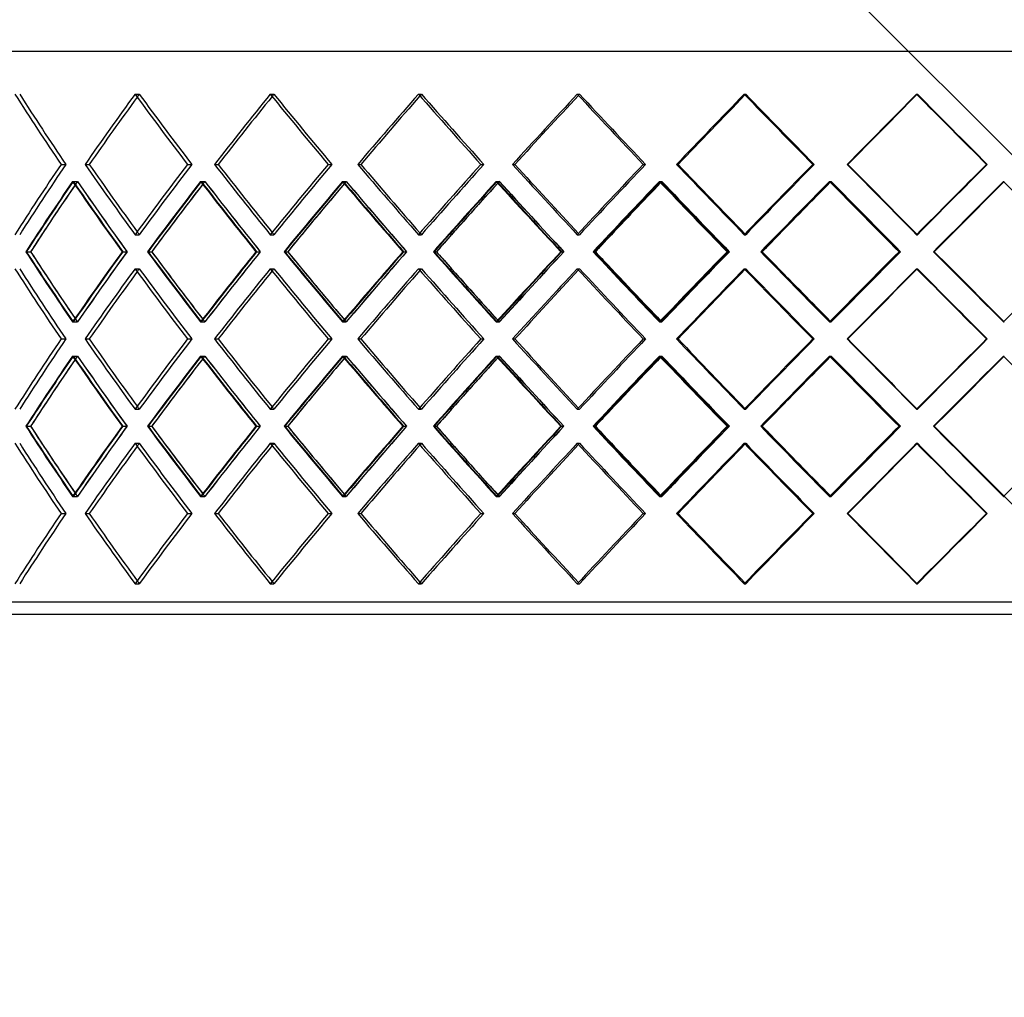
# Model space of a CAD drawing. Header units: millimetres. Extents: x -790 to 790, y -596 to 667.
# Tile 3 of 7: x -431 to -35, y -203 to 191. Entities that reach past the tile are written whole.
import ezdxf

# ---------------------------------------------------------------- set-up
doc = ezdxf.new("R2010")
doc.units = ezdxf.units.MM
doc.layers.add('HIDDEN', color=7, linetype='Continuous')
doc.layers.add('THICK', color=7, linetype='Continuous')

msp = doc.modelspace()

# ---------------------------------------------------------------- linework, layer by layer
at = {"layer": 'HIDDEN'}
for p, q in [((-560, 178), (560, 178)), ((-385.06, 160.64), (-383.35, 160.64)), ((-385.06, 160.64), (-383.35, 160.64)), ((-330.63, 160.64), (-329.16, 160.64)), ((-330.63, 160.64), (-329.16, 160.64)), ((-270.99, 160.64), (-269.78, 160.64)), ((-270.99, 160.64), (-269.78, 160.64)), ((-207.07, 160.64), (-206.15, 160.64)), ((-207.07, 160.64), (-206.15, 160.64)), ((-139.89, 160.64), (-139.27, 160.64)), ((-139.89, 160.64), (-139.27, 160.64)), ((-70.5, 160.64), (-70.19, 160.64)), ((-70.5, 160.64), (-70.19, 160.64)), ((-414.84, 132.37), (-412.91, 132.37)), ((-414.84, 132.37), (-412.91, 132.37)), ((-405.18, 132.37), (-403.47, 132.37)), ((-363.96, 132.37), (-362.24, 132.37)), ((-363.96, 132.37), (-362.24, 132.37)), ((-353.09, 132.37), (-351.62, 132.37)), ((-307.33, 132.37), (-305.86, 132.37)), ((-307.33, 132.37), (-305.86, 132.37)), ((-295.42, 132.37), (-294.22, 132.37)), ((-245.86, 132.37), (-244.66, 132.37)), ((-245.86, 132.37), (-244.66, 132.37)), ((-233.1, 132.37), (-232.18, 132.37)), ((-180.52, 132.37), (-179.59, 132.37)), ((-180.52, 132.37), (-179.59, 132.37)), ((-167.1, 132.37), (-166.48, 132.37)), ((-112.32, 132.37), (-111.7, 132.37)), ((-112.32, 132.37), (-111.7, 132.37)), ((-98.47, 132.37), (-98.15, 132.37)), ((-42.36, 132.37), (-42.04, 132.37)), ((-42.36, 132.37), (-42.04, 132.37)), ((-410.17, 125.51), (-408.24, 125.51)), ((-409.92, 125.51), (-408.2, 125.51)), ((-358.69, 125.51), (-356.98, 125.51)), ((-358.41, 125.51), (-356.93, 125.51)), ((-301.56, 125.51), (-300.09, 125.51)), ((-301.24, 125.51), (-300.04, 125.51)), ((-239.67, 125.51), (-238.46, 125.51)), ((-239.33, 125.51), (-238.41, 125.51)), ((-174, 125.51), (-173.08, 125.51)), ((-173.64, 125.51), (-173.02, 125.51)), ((-105.59, 125.51), (-104.96, 125.51)), ((-105.22, 125.51), (-104.9, 125.51)), ((-35.51, 125.51), (-35.19, 125.51)), ((-385.06, 104.09), (-383.35, 104.09)), ((-385.06, 104.09), (-383.35, 104.09)), ((-330.63, 104.09), (-329.16, 104.09)), ((-330.63, 104.09), (-329.16, 104.09)), ((-270.99, 104.09), (-269.78, 104.09)), ((-270.99, 104.09), (-269.78, 104.09)), ((-207.07, 104.09), (-206.15, 104.09)), ((-207.07, 104.09), (-206.15, 104.09)), ((-139.89, 104.09), (-139.27, 104.09)), ((-139.89, 104.09), (-139.27, 104.09)), ((-70.5, 104.09), (-70.19, 104.09)), ((-70.5, 104.09), (-70.19, 104.09)), ((-63.41, 97.23), (-57.97, 102.68)), ((-428.83, 97.23), (-427.11, 97.23)), ((-390.23, 97.23), (-388.29, 97.23)), ((-390.03, 97.23), (-388.31, 97.23)), ((-379.82, 97.23), (-378.34, 97.23)), ((-336.38, 97.23), (-334.66, 97.23)), ((-336.15, 97.23), (-334.68, 97.23)), ((-324.83, 97.23), (-323.61, 97.23)), ((-277.22, 97.23), (-275.74, 97.23)), ((-276.97, 97.23), (-275.77, 97.23)), ((-264.71, 97.23), (-263.78, 97.23)), ((-213.69, 97.23), (-212.48, 97.23)), ((-213.43, 97.23), (-212.51, 97.23)), ((-200.42, 97.23), (-199.79, 97.23)), ((-146.79, 97.23), (-145.87, 97.23)), ((-146.52, 97.23), (-145.9, 97.23)), ((-132.96, 97.23), (-132.65, 97.23)), ((-77.58, 97.23), (-76.95, 97.23)), ((-77.3, 97.23), (-76.98, 97.23)), ((-57.97, 91.79), (-63.41, 97.23)), ((-63.41, 97.23), (-63.41, 97.23)), ((-385.06, 90.38), (-383.35, 90.38)), ((-385.06, 90.38), (-383.35, 90.38)), ((-330.63, 90.38), (-329.16, 90.38)), ((-330.63, 90.38), (-329.16, 90.38)), ((-270.99, 90.38), (-269.78, 90.38)), ((-270.99, 90.38), (-269.78, 90.38)), ((-207.07, 90.38), (-206.15, 90.38)), ((-207.07, 90.38), (-206.15, 90.38)), ((-139.89, 90.38), (-139.27, 90.38)), ((-139.89, 90.38), (-139.27, 90.38)), ((-70.5, 90.38), (-70.19, 90.38)), ((-70.5, 90.38), (-70.19, 90.38)), ((-410.17, 68.96), (-408.24, 68.96)), ((-409.92, 68.96), (-408.2, 68.96)), ((-358.69, 68.96), (-356.98, 68.96)), ((-358.41, 68.96), (-356.93, 68.96)), ((-301.56, 68.96), (-300.09, 68.96)), ((-301.24, 68.96), (-300.04, 68.96)), ((-239.67, 68.96), (-238.46, 68.96)), ((-239.33, 68.96), (-238.41, 68.96)), ((-174, 68.96), (-173.08, 68.96)), ((-173.64, 68.96), (-173.02, 68.96)), ((-105.59, 68.96), (-104.96, 68.96)), ((-105.22, 68.96), (-104.9, 68.96)), ((-35.51, 68.96), (-35.19, 68.96)), ((-414.84, 62.1), (-412.91, 62.1)), ((-414.84, 62.1), (-412.91, 62.1)), ((-405.18, 62.1), (-403.47, 62.1)), ((-363.96, 62.1), (-362.24, 62.1)), ((-363.96, 62.1), (-362.24, 62.1)), ((-353.09, 62.1), (-351.62, 62.1)), ((-307.33, 62.1), (-305.86, 62.1)), ((-307.33, 62.1), (-305.86, 62.1)), ((-295.42, 62.1), (-294.22, 62.1)), ((-245.86, 62.1), (-244.66, 62.1)), ((-245.86, 62.1), (-244.66, 62.1)), ((-233.1, 62.1), (-232.18, 62.1)), ((-180.52, 62.1), (-179.59, 62.1)), ((-180.52, 62.1), (-179.59, 62.1)), ((-167.1, 62.1), (-166.48, 62.1)), ((-112.32, 62.1), (-111.7, 62.1)), ((-112.32, 62.1), (-111.7, 62.1)), ((-98.47, 62.1), (-98.15, 62.1)), ((-42.36, 62.1), (-42.04, 62.1)), ((-42.36, 62.1), (-42.04, 62.1)), ((-410.17, 55.24), (-408.24, 55.24)), ((-409.92, 55.24), (-408.2, 55.24)), ((-358.69, 55.24), (-356.98, 55.24)), ((-358.41, 55.24), (-356.93, 55.24)), ((-301.56, 55.24), (-300.09, 55.24)), ((-301.24, 55.24), (-300.04, 55.24)), ((-239.67, 55.24), (-238.46, 55.24)), ((-239.33, 55.24), (-238.41, 55.24)), ((-174, 55.24), (-173.08, 55.24)), ((-173.64, 55.24), (-173.02, 55.24)), ((-105.59, 55.24), (-104.96, 55.24)), ((-105.22, 55.24), (-104.9, 55.24)), ((-35.51, 55.24), (-35.19, 55.24)), ((-385.06, 33.82), (-383.35, 33.82)), ((-385.06, 33.82), (-383.35, 33.82)), ((-330.63, 33.82), (-329.16, 33.82)), ((-330.63, 33.82), (-329.16, 33.82)), ((-270.99, 33.82), (-269.78, 33.82)), ((-270.99, 33.82), (-269.78, 33.82)), ((-207.07, 33.82), (-206.15, 33.82)), ((-207.07, 33.82), (-206.15, 33.82)), ((-139.89, 33.82), (-139.27, 33.82)), ((-139.89, 33.82), (-139.27, 33.82)), ((-70.5, 33.82), (-70.19, 33.82)), ((-70.5, 33.82), (-70.19, 33.82)), ((-63.41, 26.97), (-57.97, 32.41)), ((-428.83, 26.97), (-427.11, 26.97)), ((-390.23, 26.97), (-388.29, 26.97)), ((-390.03, 26.97), (-388.31, 26.97)), ((-379.82, 26.97), (-378.34, 26.97)), ((-336.38, 26.97), (-334.66, 26.97)), ((-336.15, 26.97), (-334.68, 26.97)), ((-324.83, 26.97), (-323.61, 26.97)), ((-277.22, 26.97), (-275.74, 26.97)), ((-276.97, 26.97), (-275.77, 26.97)), ((-264.71, 26.97), (-263.78, 26.97)), ((-213.69, 26.97), (-212.48, 26.97)), ((-213.43, 26.97), (-212.51, 26.97)), ((-200.42, 26.97), (-199.79, 26.97)), ((-146.79, 26.97), (-145.87, 26.97)), ((-146.52, 26.97), (-145.9, 26.97)), ((-132.96, 26.97), (-132.65, 26.97)), ((-77.58, 26.97), (-76.95, 26.97)), ((-77.3, 26.97), (-76.98, 26.97)), ((-57.97, 21.52), (-63.41, 26.97)), ((-63.41, 26.97), (-63.41, 26.97)), ((-385.06, 20.11), (-383.35, 20.11)), ((-385.06, 20.11), (-383.35, 20.11)), ((-330.63, 20.11), (-329.16, 20.11)), ((-330.63, 20.11), (-329.16, 20.11)), ((-270.99, 20.11), (-269.78, 20.11)), ((-270.99, 20.11), (-269.78, 20.11)), ((-207.07, 20.11), (-206.15, 20.11)), ((-207.07, 20.11), (-206.15, 20.11)), ((-139.89, 20.11), (-139.27, 20.11)), ((-139.89, 20.11), (-139.27, 20.11)), ((-70.5, 20.11), (-70.19, 20.11)), ((-70.5, 20.11), (-70.19, 20.11)), ((-410.17, -1.31), (-408.24, -1.31)), ((-409.92, -1.31), (-408.2, -1.31)), ((-358.69, -1.31), (-356.98, -1.31)), ((-358.41, -1.31), (-356.93, -1.31)), ((-301.56, -1.31), (-300.09, -1.31)), ((-301.24, -1.31), (-300.04, -1.31)), ((-239.67, -1.31), (-238.46, -1.31)), ((-239.33, -1.31), (-238.41, -1.31)), ((-174, -1.31), (-173.08, -1.31)), ((-173.64, -1.31), (-173.02, -1.31)), ((-105.59, -1.31), (-104.96, -1.31)), ((-105.22, -1.31), (-104.9, -1.31)), ((-35.51, -1.31), (-35.19, -1.31)), ((-414.84, -8.17), (-412.91, -8.17)), ((-414.84, -8.17), (-412.91, -8.17)), ((-405.18, -8.17), (-403.47, -8.17)), ((-363.96, -8.17), (-362.24, -8.17)), ((-363.96, -8.17), (-362.24, -8.17)), ((-353.09, -8.17), (-351.62, -8.17)), ((-307.33, -8.17), (-305.86, -8.17)), ((-307.33, -8.17), (-305.86, -8.17)), ((-295.42, -8.17), (-294.22, -8.17)), ((-245.86, -8.17), (-244.66, -8.17)), ((-245.86, -8.17), (-244.66, -8.17)), ((-233.1, -8.17), (-232.18, -8.17)), ((-180.52, -8.17), (-179.59, -8.17)), ((-180.52, -8.17), (-179.59, -8.17)), ((-167.1, -8.17), (-166.48, -8.17)), ((-112.32, -8.17), (-111.7, -8.17)), ((-112.32, -8.17), (-111.7, -8.17)), ((-98.47, -8.17), (-98.15, -8.17)), ((-42.36, -8.17), (-42.04, -8.17)), ((-42.36, -8.17), (-42.04, -8.17)), ((-385.06, -36.44), (-383.35, -36.44)), ((-385.06, -36.44), (-383.35, -36.44)), ((-330.63, -36.44), (-329.16, -36.44)), ((-330.63, -36.44), (-329.16, -36.44)), ((-270.99, -36.44), (-269.78, -36.44)), ((-270.99, -36.44), (-269.78, -36.44)), ((-207.07, -36.44), (-206.15, -36.44)), ((-207.07, -36.44), (-206.15, -36.44)), ((-139.89, -36.44), (-139.27, -36.44)), ((-139.89, -36.44), (-139.27, -36.44)), ((-70.5, -36.44), (-70.19, -36.44)), ((-70.5, -36.44), (-70.19, -36.44)), ((560, -43.8), (-560, -43.8))]:
    msp.add_line(p, q, dxfattribs=at)
for centre, major_axis, ratio, start_param, end_param in [((0, 160.64), (-506.7, 506.7), 0.470564, 1.130973, 1.181491), ((0, 160.64), (-506.7, 506.7), 0.470564, 1.130973, 1.181491), ((0, 160.64), (-523, -523), 0.395928, -1.193805, -1.143512), ((0, 160.64), (-520.67, -520.67), 0.395928, -1.193805, -1.191709), ((0, 160.64), (-520.67, 520.67), 0.395928, 1.193805, 1.244323), ((0, 160.64), (-520.67, 520.67), 0.395928, 1.193805, 1.244323), ((0, 160.64), (-534.97, -534.97), 0.32492, -1.256637, -1.206344), ((0, 160.64), (-532.59, -532.59), 0.32492, -1.256637, -1.255015), ((0, 160.64), (-532.59, 532.59), 0.32492, 1.256637, 1.307155), ((0, 160.64), (-532.59, 532.59), 0.32492, 1.256637, 1.307155), ((0, 160.64), (-544.83, -544.83), 0.256756, -1.319469, -1.269176), ((0, 160.64), (-542.41, -542.41), 0.256756, -1.319469, -1.318242), ((0, 160.64), (-542.41, 542.41), 0.256756, 1.319469, 1.369987), ((0, 160.64), (-542.41, 542.41), 0.256756, 1.319469, 1.369987), ((0, 160.64), (-552.54, -552.54), 0.19076, -1.382301, -1.332008), ((0, 160.64), (-550.08, 550.08), 0.19076, 1.382301, 1.432819), ((0, 160.64), (-550.08, 550.08), 0.19076, 1.382301, 1.432819), ((0, 160.64), (-558.06, -558.06), 0.126329, -1.445133, -1.394839), ((0, 160.64), (-555.58, 555.58), 0.126329, 1.445133, 1.495651), ((0, 160.64), (-555.58, 555.58), 0.126329, 1.445133, 1.495651), ((0, 160.64), (-561.39, -561.39), 0.062915, -1.507964, -1.457671), ((0, 160.64), (-558.89, 558.89), 0.062915, 1.507964, 1.558482), ((0, 160.64), (-558.89, 558.89), 0.062915, 1.507964, 1.558482), ((0, 104.09), (-506.7, -506.7), 0.470564, -1.181491, -1.130973), ((0, 104.09), (-506.7, -506.7), 0.470564, -1.181491, -1.130973), ((0, 104.09), (-523, 523), 0.395928, 1.143512, 1.193805), ((0, 104.09), (-520.67, -520.67), 0.395928, -1.244323, -1.193805), ((0, 104.09), (-520.67, -520.67), 0.395928, -1.244323, -1.193805), ((0, 104.09), (-534.97, 534.97), 0.32492, 1.206344, 1.256637), ((0, 104.09), (-532.59, -532.59), 0.32492, -1.307155, -1.256637), ((0, 104.09), (-532.59, -532.59), 0.32492, -1.307155, -1.256637), ((0, 104.09), (-544.83, 544.83), 0.256756, 1.269176, 1.319469), ((0, 104.09), (-542.41, -542.41), 0.256756, -1.369987, -1.319469), ((0, 104.09), (-542.41, -542.41), 0.256756, -1.369987, -1.319469), ((0, 104.09), (-552.54, 552.54), 0.19076, 1.332008, 1.382301), ((0, 104.09), (-550.08, -550.08), 0.19076, -1.432819, -1.382301), ((0, 104.09), (-550.08, -550.08), 0.19076, -1.432819, -1.382301), ((0, 104.09), (-558.06, 558.06), 0.126329, 1.394839, 1.445133), ((0, 104.09), (-555.58, -555.58), 0.126329, -1.495651, -1.445133), ((0, 104.09), (-555.58, -555.58), 0.126329, -1.495651, -1.445133), ((0, 104.09), (-561.39, 561.39), 0.062915, 1.457671, 1.507964), ((0, 104.09), (-558.89, -558.89), 0.062915, -1.558482, -1.507964), ((0, 104.09), (-558.89, -558.89), 0.062915, -1.558482, -1.507964), ((0, 160.64), (-523, -523), 0.395928, -1.131305, -1.080834), ((0, 90.38), (-523, 523), 0.395928, 1.131305, 1.181618), ((0, 90.38), (-506.7, -506.7), 0.470564, -1.193753, -1.191235), ((0, 160.64), (-520.67, -520.67), 0.395928, -1.131026, -1.128456), ((0, 160.64), (-506.7, 506.7), 0.470564, 1.193753, 1.244451), ((0, 90.38), (-520.67, 520.67), 0.395928, 1.131026, 1.181563), ((0, 160.64), (-534.97, -534.97), 0.32492, -1.194137, -1.143666), ((0, 90.38), (-534.97, 534.97), 0.32492, 1.194137, 1.244449), ((0, 90.38), (-520.67, -520.67), 0.395928, -1.256585, -1.254597), ((0, 160.64), (-532.59, -532.59), 0.32492, -1.193858, -1.191818), ((0, 160.64), (-520.67, 520.67), 0.395928, 1.256585, 1.307283), ((0, 90.38), (-532.59, 532.59), 0.32492, 1.193858, 1.244395), ((0, 160.64), (-544.83, -544.83), 0.256756, -1.256969, -1.206498), ((0, 90.38), (-544.83, 544.83), 0.256756, 1.256969, 1.307281), ((0, 90.38), (-532.59, -532.59), 0.32492, -1.319416, -1.317859), ((0, 160.64), (-542.41, -542.41), 0.256756, -1.25669, -1.25508), ((0, 160.64), (-532.59, 532.59), 0.32492, 1.319416, 1.370115), ((0, 90.38), (-542.41, 542.41), 0.256756, 1.25669, 1.307227), ((0, 160.64), (-552.54, -552.54), 0.19076, -1.319801, -1.269329), ((0, 90.38), (-552.54, 552.54), 0.19076, 1.319801, 1.370113), ((0, 90.38), (-542.41, -542.41), 0.256756, -1.382248, -1.381057), ((0, 160.64), (-550.08, -550.08), 0.19076, -1.319521, -1.318278), ((0, 160.64), (-542.41, 542.41), 0.256756, 1.382248, 1.432947), ((0, 90.38), (-550.08, 550.08), 0.19076, 1.319521, 1.370059), ((0, 160.64), (-558.06, -558.06), 0.126329, -1.382633, -1.332161), ((0, 90.38), (-558.06, 558.06), 0.126329, 1.382633, 1.432945), ((0, 160.64), (-550.08, 550.08), 0.19076, 1.44508, 1.495779), ((0, 90.38), (-555.58, 555.58), 0.126329, 1.382353, 1.432891), ((0, 160.64), (-561.39, -561.39), 0.062915, -1.445465, -1.394993), ((0, 90.38), (-561.39, 561.39), 0.062915, 1.445465, 1.495777), ((0, 160.64), (-555.58, 555.58), 0.126329, 1.507912, 1.558611), ((0, 90.38), (-558.89, 558.89), 0.062915, 1.445185, 1.495722), ((0, 104.09), (-520.67, 520.67), 0.395928, 1.191709, 1.193805), ((0, 104.09), (-532.59, 532.59), 0.32492, 1.255015, 1.256637), ((0, 104.09), (-542.41, 542.41), 0.256756, 1.318242, 1.319469), ((0, 160.64), (-520.67, -520.67), 0.395928, -1.090107, -1.080327), ((0, 160.64), (-532.59, -532.59), 0.32492, -1.152939, -1.143159), ((0, 160.64), (-542.41, -542.41), 0.256756, -1.215771, -1.205991), ((0, 160.64), (-550.08, -550.08), 0.19076, -1.278603, -1.268823), ((0, 160.64), (-555.58, -555.58), 0.126329, -1.341435, -1.331655), ((0, 160.64), (-558.89, -558.89), 0.062915, -1.404266, -1.394487), ((0, 33.82), (-523, 523), 0.395928, 1.080834, 1.131305), ((0, 33.82), (-520.67, 520.67), 0.395928, 1.080327, 1.090107), ((0, 104.09), (-523, -523), 0.395928, -1.181618, -1.131305), ((0, 33.82), (-506.7, -506.7), 0.470564, -1.244451, -1.193753), ((0, 104.09), (-520.67, -520.67), 0.395928, -1.181563, -1.131026), ((0, 33.82), (-534.97, 534.97), 0.32492, 1.143666, 1.194137), ((0, 33.82), (-532.59, 532.59), 0.32492, 1.143159, 1.152939), ((0, 104.09), (-534.97, -534.97), 0.32492, -1.244449, -1.194137), ((0, 33.82), (-520.67, -520.67), 0.395928, -1.307283, -1.256585), ((0, 104.09), (-532.59, -532.59), 0.32492, -1.244395, -1.193858), ((0, 33.82), (-544.83, 544.83), 0.256756, 1.206498, 1.256969), ((0, 33.82), (-542.41, 542.41), 0.256756, 1.205991, 1.215771), ((0, 104.09), (-544.83, -544.83), 0.256756, -1.307281, -1.256969), ((0, 33.82), (-532.59, -532.59), 0.32492, -1.370115, -1.319416), ((0, 104.09), (-542.41, -542.41), 0.256756, -1.307227, -1.25669), ((0, 33.82), (-552.54, 552.54), 0.19076, 1.269329, 1.319801), ((0, 33.82), (-550.08, 550.08), 0.19076, 1.268823, 1.278603), ((0, 104.09), (-552.54, -552.54), 0.19076, -1.370113, -1.319801), ((0, 33.82), (-542.41, -542.41), 0.256756, -1.432947, -1.382248), ((0, 104.09), (-550.08, -550.08), 0.19076, -1.370059, -1.319521), ((0, 33.82), (-558.06, 558.06), 0.126329, 1.332161, 1.382633), ((0, 33.82), (-555.58, 555.58), 0.126329, 1.331655, 1.341435), ((0, 104.09), (-558.06, -558.06), 0.126329, -1.432945, -1.382633), ((0, 33.82), (-550.08, -550.08), 0.19076, -1.495779, -1.44508), ((0, 104.09), (-555.58, -555.58), 0.126329, -1.432891, -1.382353), ((0, 33.82), (-561.39, 561.39), 0.062915, 1.394993, 1.445465), ((0, 33.82), (-558.89, 558.89), 0.062915, 1.394487, 1.404266), ((0, 104.09), (-561.39, -561.39), 0.062915, -1.495777, -1.445465), ((0, 33.82), (-555.58, -555.58), 0.126329, -1.558611, -1.507912), ((0, 104.09), (-558.89, -558.89), 0.062915, -1.495722, -1.445185), ((0, 90.38), (-506.7, 506.7), 0.470564, 1.130973, 1.181491), ((0, 90.38), (-506.7, 506.7), 0.470564, 1.130973, 1.181491), ((0, 90.38), (-523, -523), 0.395928, -1.193805, -1.143512), ((0, 90.38), (-520.67, -520.67), 0.395928, -1.193805, -1.191709), ((0, 90.38), (-520.67, 520.67), 0.395928, 1.193805, 1.244323), ((0, 90.38), (-520.67, 520.67), 0.395928, 1.193805, 1.244323), ((0, 90.38), (-534.97, -534.97), 0.32492, -1.256637, -1.206344), ((0, 90.38), (-532.59, -532.59), 0.32492, -1.256637, -1.255015), ((0, 90.38), (-532.59, 532.59), 0.32492, 1.256637, 1.307155), ((0, 90.38), (-532.59, 532.59), 0.32492, 1.256637, 1.307155), ((0, 90.38), (-544.83, -544.83), 0.256756, -1.319469, -1.269176), ((0, 90.38), (-542.41, -542.41), 0.256756, -1.319469, -1.318242), ((0, 90.38), (-542.41, 542.41), 0.256756, 1.319469, 1.369987), ((0, 90.38), (-542.41, 542.41), 0.256756, 1.319469, 1.369987), ((0, 90.38), (-552.54, -552.54), 0.19076, -1.382301, -1.332008), ((0, 90.38), (-550.08, 550.08), 0.19076, 1.382301, 1.432819), ((0, 90.38), (-550.08, 550.08), 0.19076, 1.382301, 1.432819), ((0, 90.38), (-558.06, -558.06), 0.126329, -1.445133, -1.394839), ((0, 90.38), (-555.58, 555.58), 0.126329, 1.445133, 1.495651), ((0, 90.38), (-555.58, 555.58), 0.126329, 1.445133, 1.495651), ((0, 90.38), (-561.39, -561.39), 0.062915, -1.507964, -1.457671), ((0, 90.38), (-558.89, 558.89), 0.062915, 1.507964, 1.558482), ((0, 90.38), (-558.89, 558.89), 0.062915, 1.507964, 1.558482), ((0, 104.09), (-506.7, 506.7), 0.470564, 1.191235, 1.193753), ((0, 33.82), (-520.67, 520.67), 0.395928, 1.128456, 1.131026), ((0, 104.09), (-520.67, 520.67), 0.395928, 1.254597, 1.256585), ((0, 33.82), (-532.59, 532.59), 0.32492, 1.191818, 1.193858), ((0, 104.09), (-532.59, 532.59), 0.32492, 1.317859, 1.319416), ((0, 33.82), (-542.41, 542.41), 0.256756, 1.25508, 1.25669), ((0, 104.09), (-542.41, 542.41), 0.256756, 1.381057, 1.382248), ((0, 33.82), (-550.08, 550.08), 0.19076, 1.318278, 1.319521), ((0, 33.82), (-506.7, -506.7), 0.470564, -1.181491, -1.130973), ((0, 33.82), (-506.7, -506.7), 0.470564, -1.181491, -1.130973), ((0, 33.82), (-523, 523), 0.395928, 1.143512, 1.193805), ((0, 33.82), (-520.67, -520.67), 0.395928, -1.244323, -1.193805), ((0, 33.82), (-520.67, -520.67), 0.395928, -1.244323, -1.193805), ((0, 33.82), (-534.97, 534.97), 0.32492, 1.206344, 1.256637), ((0, 33.82), (-532.59, -532.59), 0.32492, -1.307155, -1.256637), ((0, 33.82), (-532.59, -532.59), 0.32492, -1.307155, -1.256637), ((0, 33.82), (-544.83, 544.83), 0.256756, 1.269176, 1.319469), ((0, 33.82), (-542.41, -542.41), 0.256756, -1.369987, -1.319469), ((0, 33.82), (-542.41, -542.41), 0.256756, -1.369987, -1.319469), ((0, 33.82), (-552.54, 552.54), 0.19076, 1.332008, 1.382301), ((0, 33.82), (-550.08, -550.08), 0.19076, -1.432819, -1.382301), ((0, 33.82), (-550.08, -550.08), 0.19076, -1.432819, -1.382301), ((0, 33.82), (-558.06, 558.06), 0.126329, 1.394839, 1.445133), ((0, 33.82), (-555.58, -555.58), 0.126329, -1.495651, -1.445133), ((0, 33.82), (-555.58, -555.58), 0.126329, -1.495651, -1.445133), ((0, 33.82), (-561.39, 561.39), 0.062915, 1.457671, 1.507964), ((0, 33.82), (-558.89, -558.89), 0.062915, -1.558482, -1.507964), ((0, 33.82), (-558.89, -558.89), 0.062915, -1.558482, -1.507964), ((0, 90.38), (-523, -523), 0.395928, -1.131305, -1.080834), ((0, 20.11), (-523, 523), 0.395928, 1.131305, 1.181618), ((0, 20.11), (-506.7, -506.7), 0.470564, -1.193753, -1.191235), ((0, 90.38), (-520.67, -520.67), 0.395928, -1.131026, -1.128456), ((0, 90.38), (-506.7, 506.7), 0.470564, 1.193753, 1.244451), ((0, 20.11), (-520.67, 520.67), 0.395928, 1.131026, 1.181563), ((0, 90.38), (-534.97, -534.97), 0.32492, -1.194137, -1.143666), ((0, 20.11), (-534.97, 534.97), 0.32492, 1.194137, 1.244449), ((0, 20.11), (-520.67, -520.67), 0.395928, -1.256585, -1.254597), ((0, 90.38), (-532.59, -532.59), 0.32492, -1.193858, -1.191818), ((0, 90.38), (-520.67, 520.67), 0.395928, 1.256585, 1.307283), ((0, 20.11), (-532.59, 532.59), 0.32492, 1.193858, 1.244395), ((0, 90.38), (-544.83, -544.83), 0.256756, -1.256969, -1.206498), ((0, 20.11), (-544.83, 544.83), 0.256756, 1.256969, 1.307281), ((0, 20.11), (-532.59, -532.59), 0.32492, -1.319416, -1.317859), ((0, 90.38), (-542.41, -542.41), 0.256756, -1.25669, -1.25508), ((0, 90.38), (-532.59, 532.59), 0.32492, 1.319416, 1.370115), ((0, 20.11), (-542.41, 542.41), 0.256756, 1.25669, 1.307227), ((0, 90.38), (-552.54, -552.54), 0.19076, -1.319801, -1.269329), ((0, 20.11), (-552.54, 552.54), 0.19076, 1.319801, 1.370113), ((0, 20.11), (-542.41, -542.41), 0.256756, -1.382248, -1.381057), ((0, 90.38), (-550.08, -550.08), 0.19076, -1.319521, -1.318278), ((0, 90.38), (-542.41, 542.41), 0.256756, 1.382248, 1.432947), ((0, 20.11), (-550.08, 550.08), 0.19076, 1.319521, 1.370059), ((0, 90.38), (-558.06, -558.06), 0.126329, -1.382633, -1.332161), ((0, 20.11), (-558.06, 558.06), 0.126329, 1.382633, 1.432945), ((0, 90.38), (-550.08, 550.08), 0.19076, 1.44508, 1.495779), ((0, 20.11), (-555.58, 555.58), 0.126329, 1.382353, 1.432891), ((0, 90.38), (-561.39, -561.39), 0.062915, -1.445465, -1.394993), ((0, 20.11), (-561.39, 561.39), 0.062915, 1.445465, 1.495777), ((0, 90.38), (-555.58, 555.58), 0.126329, 1.507912, 1.558611), ((0, 20.11), (-558.89, 558.89), 0.062915, 1.445185, 1.495722), ((0, 90.38), (-520.67, -520.67), 0.395928, -1.090107, -1.080327), ((0, 33.82), (-520.67, 520.67), 0.395928, 1.191709, 1.193805), ((0, 90.38), (-532.59, -532.59), 0.32492, -1.152939, -1.143159), ((0, 33.82), (-532.59, 532.59), 0.32492, 1.255015, 1.256637), ((0, 90.38), (-542.41, -542.41), 0.256756, -1.215771, -1.205991), ((0, 33.82), (-542.41, 542.41), 0.256756, 1.318242, 1.319469), ((0, 90.38), (-550.08, -550.08), 0.19076, -1.278603, -1.268823), ((0, 90.38), (-555.58, -555.58), 0.126329, -1.341435, -1.331655), ((0, 90.38), (-558.89, -558.89), 0.062915, -1.404266, -1.394487), ((0, -36.44), (-523, 523), 0.395928, 1.080834, 1.131305), ((0, -36.44), (-520.67, 520.67), 0.395928, 1.080327, 1.090107), ((0, 33.82), (-523, -523), 0.395928, -1.181618, -1.131305), ((0, -36.44), (-506.7, -506.7), 0.470564, -1.244451, -1.193753), ((0, 33.82), (-520.67, -520.67), 0.395928, -1.181563, -1.131026), ((0, -36.44), (-534.97, 534.97), 0.32492, 1.143666, 1.194137), ((0, -36.44), (-532.59, 532.59), 0.32492, 1.143159, 1.152939), ((0, 33.82), (-534.97, -534.97), 0.32492, -1.244449, -1.194137), ((0, -36.44), (-520.67, -520.67), 0.395928, -1.307283, -1.256585), ((0, 33.82), (-532.59, -532.59), 0.32492, -1.244395, -1.193858), ((0, -36.44), (-544.83, 544.83), 0.256756, 1.206498, 1.256969), ((0, -36.44), (-542.41, 542.41), 0.256756, 1.205991, 1.215771), ((0, 33.82), (-544.83, -544.83), 0.256756, -1.307281, -1.256969), ((0, -36.44), (-532.59, -532.59), 0.32492, -1.370115, -1.319416), ((0, 33.82), (-542.41, -542.41), 0.256756, -1.307227, -1.25669), ((0, -36.44), (-552.54, 552.54), 0.19076, 1.269329, 1.319801), ((0, -36.44), (-550.08, 550.08), 0.19076, 1.268823, 1.278603), ((0, 33.82), (-552.54, -552.54), 0.19076, -1.370113, -1.319801), ((0, -36.44), (-542.41, -542.41), 0.256756, -1.432947, -1.382248), ((0, 33.82), (-550.08, -550.08), 0.19076, -1.370059, -1.319521), ((0, -36.44), (-558.06, 558.06), 0.126329, 1.332161, 1.382633), ((0, -36.44), (-555.58, 555.58), 0.126329, 1.331655, 1.341435), ((0, 33.82), (-558.06, -558.06), 0.126329, -1.432945, -1.382633), ((0, -36.44), (-550.08, -550.08), 0.19076, -1.495779, -1.44508), ((0, 33.82), (-555.58, -555.58), 0.126329, -1.432891, -1.382353), ((0, -36.44), (-561.39, 561.39), 0.062915, 1.394993, 1.445465), ((0, -36.44), (-558.89, 558.89), 0.062915, 1.394487, 1.404266), ((0, 33.82), (-561.39, -561.39), 0.062915, -1.495777, -1.445465), ((0, -36.44), (-555.58, -555.58), 0.126329, -1.558611, -1.507912), ((0, 33.82), (-558.89, -558.89), 0.062915, -1.495722, -1.445185), ((0, 20.11), (-506.7, 506.7), 0.470564, 1.130973, 1.181491), ((0, 20.11), (-506.7, 506.7), 0.470564, 1.130973, 1.181491), ((0, 20.11), (-523, -523), 0.395928, -1.193805, -1.143512), ((0, 20.11), (-520.67, -520.67), 0.395928, -1.193805, -1.191709), ((0, 20.11), (-520.67, 520.67), 0.395928, 1.193805, 1.244323), ((0, 20.11), (-520.67, 520.67), 0.395928, 1.193805, 1.244323), ((0, 20.11), (-534.97, -534.97), 0.32492, -1.256637, -1.206344), ((0, 20.11), (-532.59, -532.59), 0.32492, -1.256637, -1.255015), ((0, 20.11), (-532.59, 532.59), 0.32492, 1.256637, 1.307155), ((0, 20.11), (-532.59, 532.59), 0.32492, 1.256637, 1.307155), ((0, 20.11), (-544.83, -544.83), 0.256756, -1.319469, -1.269176), ((0, 20.11), (-542.41, -542.41), 0.256756, -1.319469, -1.318242), ((0, 20.11), (-542.41, 542.41), 0.256756, 1.319469, 1.369987), ((0, 20.11), (-542.41, 542.41), 0.256756, 1.319469, 1.369987), ((0, 20.11), (-552.54, -552.54), 0.19076, -1.382301, -1.332008), ((0, 20.11), (-550.08, 550.08), 0.19076, 1.382301, 1.432819), ((0, 20.11), (-550.08, 550.08), 0.19076, 1.382301, 1.432819), ((0, 20.11), (-558.06, -558.06), 0.126329, -1.445133, -1.394839), ((0, 20.11), (-555.58, 555.58), 0.126329, 1.445133, 1.495651), ((0, 20.11), (-555.58, 555.58), 0.126329, 1.445133, 1.495651), ((0, 20.11), (-561.39, -561.39), 0.062915, -1.507964, -1.457671), ((0, 20.11), (-558.89, 558.89), 0.062915, 1.507964, 1.558482), ((0, 20.11), (-558.89, 558.89), 0.062915, 1.507964, 1.558482), ((0, 33.82), (-506.7, 506.7), 0.470564, 1.191235, 1.193753), ((0, -36.44), (-520.67, 520.67), 0.395928, 1.128456, 1.131026), ((0, 33.82), (-520.67, 520.67), 0.395928, 1.254597, 1.256585), ((0, -36.44), (-532.59, 532.59), 0.32492, 1.191818, 1.193858), ((0, 33.82), (-532.59, 532.59), 0.32492, 1.317859, 1.319416), ((0, -36.44), (-542.41, 542.41), 0.256756, 1.25508, 1.25669), ((0, 33.82), (-542.41, 542.41), 0.256756, 1.381057, 1.382248), ((0, -36.44), (-550.08, 550.08), 0.19076, 1.318278, 1.319521), ((0, -36.44), (-506.7, -506.7), 0.470564, -1.181491, -1.130973), ((0, -36.44), (-506.7, -506.7), 0.470564, -1.181491, -1.130973), ((0, -36.44), (-523, 523), 0.395928, 1.143512, 1.193805), ((0, -36.44), (-520.67, -520.67), 0.395928, -1.244323, -1.193805), ((0, -36.44), (-520.67, -520.67), 0.395928, -1.244323, -1.193805), ((0, -36.44), (-534.97, 534.97), 0.32492, 1.206344, 1.256637), ((0, -36.44), (-532.59, -532.59), 0.32492, -1.307155, -1.256637), ((0, -36.44), (-532.59, -532.59), 0.32492, -1.307155, -1.256637), ((0, -36.44), (-544.83, 544.83), 0.256756, 1.269176, 1.319469), ((0, -36.44), (-542.41, -542.41), 0.256756, -1.369987, -1.319469), ((0, -36.44), (-542.41, -542.41), 0.256756, -1.369987, -1.319469), ((0, -36.44), (-552.54, 552.54), 0.19076, 1.332008, 1.382301), ((0, -36.44), (-550.08, -550.08), 0.19076, -1.432819, -1.382301), ((0, -36.44), (-550.08, -550.08), 0.19076, -1.432819, -1.382301), ((0, -36.44), (-558.06, 558.06), 0.126329, 1.394839, 1.445133), ((0, -36.44), (-555.58, -555.58), 0.126329, -1.495651, -1.445133), ((0, -36.44), (-555.58, -555.58), 0.126329, -1.495651, -1.445133), ((0, -36.44), (-561.39, 561.39), 0.062915, 1.457671, 1.507964), ((0, -36.44), (-558.89, -558.89), 0.062915, -1.558482, -1.507964), ((0, -36.44), (-558.89, -558.89), 0.062915, -1.558482, -1.507964), ((0, -36.44), (-520.67, 520.67), 0.395928, 1.191709, 1.193805), ((0, -36.44), (-532.59, 532.59), 0.32492, 1.255015, 1.256637), ((0, -36.44), (-542.41, 542.41), 0.256756, 1.318242, 1.319469)]:
    msp.add_ellipse(centre, major_axis=major_axis, ratio=ratio, start_param=start_param, end_param=end_param, dxfattribs=at)
at = {"layer": 'THICK'}
for p, q in [((-562.5, 666.59), (562.5, -458.41)), ((-790, 178), (790, 178)), ((-405.18, 132.37), (-403.47, 132.37)), ((-353.09, 132.37), (-351.62, 132.37)), ((-295.42, 132.37), (-294.22, 132.37)), ((-233.1, 132.37), (-232.18, 132.37)), ((-167.1, 132.37), (-166.48, 132.37)), ((-98.47, 132.37), (-98.15, 132.37)), ((-57.97, 102.68), (-35.32, 125.32)), ((-429.01, 97.23), (-427.09, 97.23)), ((-380.03, 97.23), (-378.32, 97.23)), ((-325.06, 97.23), (-323.59, 97.23)), ((-264.96, 97.23), (-263.75, 97.23)), ((-200.68, 97.23), (-199.76, 97.23)), ((-133.24, 97.23), (-132.62, 97.23)), ((-63.69, 97.23), (-63.38, 97.23)), ((-35.32, 69.14), (-57.97, 91.79)), ((-405.18, 62.1), (-403.47, 62.1)), ((-353.09, 62.1), (-351.62, 62.1)), ((-295.42, 62.1), (-294.22, 62.1)), ((-233.1, 62.1), (-232.18, 62.1)), ((-167.1, 62.1), (-166.48, 62.1)), ((-98.47, 62.1), (-98.15, 62.1)), ((-57.97, 32.41), (-35.32, 55.06)), ((-429.01, 26.97), (-427.09, 26.97)), ((-380.03, 26.97), (-378.32, 26.97)), ((-325.06, 26.97), (-323.59, 26.97)), ((-264.96, 26.97), (-263.75, 26.97)), ((-200.68, 26.97), (-199.76, 26.97)), ((-133.24, 26.97), (-132.62, 26.97)), ((-63.69, 26.97), (-63.38, 26.97)), ((-57.97, 21.52), (560, -596.44)), ((-405.18, -8.17), (-403.47, -8.17)), ((-353.09, -8.17), (-351.62, -8.17)), ((-295.42, -8.17), (-294.22, -8.17)), ((-233.1, -8.17), (-232.18, -8.17)), ((-167.1, -8.17), (-166.48, -8.17)), ((-98.47, -8.17), (-98.15, -8.17)), ((562.5, -48.8), (-562.5, -48.8))]:
    msp.add_line(p, q, dxfattribs=at)
for centre, major_axis, ratio, start_param, end_param in [((0, 160.64), (-508.97, 508.97), 0.470564, 1.130973, 1.181267), ((0, 160.64), (-523, -523), 0.395928, -1.193805, -1.143512), ((0, 160.64), (-520.67, -520.67), 0.395928, -1.191709, -1.143287), ((0, 160.64), (-523, 523), 0.395928, 1.193805, 1.244098), ((0, 160.64), (-534.97, -534.97), 0.32492, -1.256637, -1.206344), ((0, 160.64), (-532.59, -532.59), 0.32492, -1.255015, -1.206119), ((0, 160.64), (-534.97, 534.97), 0.32492, 1.256637, 1.30693), ((0, 160.64), (-544.83, -544.83), 0.256756, -1.319469, -1.269176), ((0, 160.64), (-542.41, -542.41), 0.256756, -1.318242, -1.268951), ((0, 160.64), (-544.83, 544.83), 0.256756, 1.319469, 1.369762), ((0, 160.64), (-552.54, -552.54), 0.19076, -1.382301, -1.332008), ((0, 160.64), (-550.08, -550.08), 0.19076, -1.381417, -1.331783), ((0, 160.64), (-552.54, 552.54), 0.19076, 1.382301, 1.432594), ((0, 160.64), (-558.06, -558.06), 0.126329, -1.445133, -1.394839), ((0, 160.64), (-555.58, -555.58), 0.126329, -1.444559, -1.394615), ((0, 160.64), (-558.06, 558.06), 0.126329, 1.445133, 1.495426), ((0, 160.64), (-561.39, -561.39), 0.062915, -1.507964, -1.457671), ((0, 160.64), (-558.89, -558.89), 0.062915, -1.507682, -1.457447), ((0, 160.64), (-561.39, 561.39), 0.062915, 1.507964, 1.558258), ((0, 104.09), (-508.97, -508.97), 0.470564, -1.181267, -1.130973), ((0, 104.09), (-523, 523), 0.395928, 1.143512, 1.193805), ((0, 104.09), (-520.67, 520.67), 0.395928, 1.143287, 1.191709), ((0, 104.09), (-523, -523), 0.395928, -1.244098, -1.193805), ((0, 104.09), (-534.97, 534.97), 0.32492, 1.206344, 1.256637), ((0, 104.09), (-532.59, 532.59), 0.32492, 1.206119, 1.255015), ((0, 104.09), (-534.97, -534.97), 0.32492, -1.30693, -1.256637), ((0, 104.09), (-544.83, 544.83), 0.256756, 1.269176, 1.319469), ((0, 104.09), (-542.41, 542.41), 0.256756, 1.268951, 1.318242), ((0, 104.09), (-544.83, -544.83), 0.256756, -1.369762, -1.319469), ((0, 104.09), (-552.54, 552.54), 0.19076, 1.332008, 1.382301), ((0, 104.09), (-550.08, 550.08), 0.19076, 1.331783, 1.381417), ((0, 104.09), (-552.54, -552.54), 0.19076, -1.432594, -1.382301), ((0, 104.09), (-558.06, 558.06), 0.126329, 1.394839, 1.445133), ((0, 104.09), (-555.58, 555.58), 0.126329, 1.394615, 1.444559), ((0, 104.09), (-558.06, -558.06), 0.126329, -1.495426, -1.445133), ((0, 104.09), (-561.39, 561.39), 0.062915, 1.457671, 1.507964), ((0, 104.09), (-558.89, 558.89), 0.062915, 1.457447, 1.507682), ((0, 104.09), (-561.39, -561.39), 0.062915, -1.558258, -1.507964), ((0, 90.38), (-508.97, -508.97), 0.470564, -1.193473, -1.143161), ((0, 90.38), (-506.7, -506.7), 0.470564, -1.191235, -1.143215), ((0, 160.64), (-520.67, -520.67), 0.395928, -1.128456, -1.090107), ((0, 160.64), (-508.97, 508.97), 0.470564, 1.193473, 1.243945), ((0, 90.38), (-523, -523), 0.395928, -1.256305, -1.205993), ((0, 90.38), (-520.67, -520.67), 0.395928, -1.254597, -1.206047), ((0, 160.64), (-532.59, -532.59), 0.32492, -1.191818, -1.152939), ((0, 160.64), (-523, 523), 0.395928, 1.256305, 1.306777), ((0, 90.38), (-534.97, -534.97), 0.32492, -1.319137, -1.268825), ((0, 90.38), (-532.59, -532.59), 0.32492, -1.317859, -1.268879), ((0, 160.64), (-542.41, -542.41), 0.256756, -1.25508, -1.215771), ((0, 160.64), (-534.97, 534.97), 0.32492, 1.319137, 1.369608), ((0, 90.38), (-544.83, -544.83), 0.256756, -1.381969, -1.331656), ((0, 90.38), (-542.41, -542.41), 0.256756, -1.381057, -1.331711), ((0, 160.64), (-550.08, -550.08), 0.19076, -1.318278, -1.278603), ((0, 160.64), (-544.83, 544.83), 0.256756, 1.381969, 1.43244), ((0, 90.38), (-552.54, -552.54), 0.19076, -1.444801, -1.394488), ((0, 90.38), (-550.08, -550.08), 0.19076, -1.444214, -1.394543), ((0, 160.64), (-555.58, -555.58), 0.126329, -1.381435, -1.341435), ((0, 160.64), (-552.54, 552.54), 0.19076, 1.444801, 1.495272), ((0, 90.38), (-558.06, -558.06), 0.126329, -1.507633, -1.45732), ((0, 90.38), (-555.58, -555.58), 0.126329, -1.507345, -1.457375), ((0, 160.64), (-558.89, -558.89), 0.062915, -1.444565, -1.404266), ((0, 160.64), (-558.06, 558.06), 0.126329, 1.507633, 1.558104), ((0, 90.38), (-561.39, -561.39), 0.062915, -1.570464, -1.520152), ((0, 90.38), (-558.89, -558.89), 0.062915, -1.570463, -1.520206), ((0, 160.64), (-561.39, 561.39), 0.062915, 1.570464, 1.620936), ((0, 104.09), (-508.97, 508.97), 0.470564, 1.143161, 1.193473), ((0, 104.09), (-506.7, 506.7), 0.470564, 1.143215, 1.191235), ((0, 33.82), (-508.97, -508.97), 0.470564, -1.243945, -1.193473), ((0, 104.09), (-523, 523), 0.395928, 1.205993, 1.256305), ((0, 104.09), (-520.67, 520.67), 0.395928, 1.206047, 1.254597), ((0, 33.82), (-523, -523), 0.395928, -1.306777, -1.256305), ((0, 104.09), (-534.97, 534.97), 0.32492, 1.268825, 1.319137), ((0, 104.09), (-532.59, 532.59), 0.32492, 1.268879, 1.317859), ((0, 33.82), (-534.97, -534.97), 0.32492, -1.369608, -1.319137), ((0, 104.09), (-544.83, 544.83), 0.256756, 1.331656, 1.381969), ((0, 104.09), (-542.41, 542.41), 0.256756, 1.331711, 1.381057), ((0, 33.82), (-544.83, -544.83), 0.256756, -1.43244, -1.381969), ((0, 104.09), (-552.54, 552.54), 0.19076, 1.394488, 1.444801), ((0, 104.09), (-550.08, 550.08), 0.19076, 1.394543, 1.444214), ((0, 33.82), (-552.54, -552.54), 0.19076, -1.495272, -1.444801), ((0, 104.09), (-558.06, 558.06), 0.126329, 1.45732, 1.507633), ((0, 104.09), (-555.58, 555.58), 0.126329, 1.457375, 1.507345), ((0, 33.82), (-558.06, -558.06), 0.126329, -1.558104, -1.507633), ((0, 104.09), (-561.39, 561.39), 0.062915, 1.520152, 1.570464), ((0, 104.09), (-558.89, 558.89), 0.062915, 1.520206, 1.570463), ((0, 33.82), (-561.39, -561.39), 0.062915, -1.620936, -1.570464), ((0, 33.82), (-520.67, 520.67), 0.395928, 1.090107, 1.128456), ((0, 33.82), (-532.59, 532.59), 0.32492, 1.152939, 1.191818), ((0, 33.82), (-542.41, 542.41), 0.256756, 1.215771, 1.25508), ((0, 33.82), (-550.08, 550.08), 0.19076, 1.278603, 1.318278), ((0, 33.82), (-555.58, 555.58), 0.126329, 1.341435, 1.381435), ((0, 33.82), (-558.89, 558.89), 0.062915, 1.404266, 1.444565), ((0, 90.38), (-508.97, 508.97), 0.470564, 1.130973, 1.181267), ((0, 90.38), (-523, -523), 0.395928, -1.193805, -1.143512), ((0, 90.38), (-520.67, -520.67), 0.395928, -1.191709, -1.143287), ((0, 90.38), (-523, 523), 0.395928, 1.193805, 1.244098), ((0, 90.38), (-534.97, -534.97), 0.32492, -1.256637, -1.206344), ((0, 90.38), (-532.59, -532.59), 0.32492, -1.255015, -1.206119), ((0, 90.38), (-534.97, 534.97), 0.32492, 1.256637, 1.30693), ((0, 90.38), (-544.83, -544.83), 0.256756, -1.319469, -1.269176), ((0, 90.38), (-542.41, -542.41), 0.256756, -1.318242, -1.268951), ((0, 90.38), (-544.83, 544.83), 0.256756, 1.319469, 1.369762), ((0, 90.38), (-552.54, -552.54), 0.19076, -1.382301, -1.332008), ((0, 90.38), (-550.08, -550.08), 0.19076, -1.381417, -1.331783), ((0, 90.38), (-552.54, 552.54), 0.19076, 1.382301, 1.432594), ((0, 90.38), (-558.06, -558.06), 0.126329, -1.445133, -1.394839), ((0, 90.38), (-555.58, -555.58), 0.126329, -1.444559, -1.394615), ((0, 90.38), (-558.06, 558.06), 0.126329, 1.445133, 1.495426), ((0, 90.38), (-561.39, -561.39), 0.062915, -1.507964, -1.457671), ((0, 90.38), (-558.89, -558.89), 0.062915, -1.507682, -1.457447), ((0, 90.38), (-561.39, 561.39), 0.062915, 1.507964, 1.558258), ((0, 33.82), (-508.97, -508.97), 0.470564, -1.181267, -1.130973), ((0, 33.82), (-523, 523), 0.395928, 1.143512, 1.193805), ((0, 33.82), (-520.67, 520.67), 0.395928, 1.143287, 1.191709), ((0, 33.82), (-523, -523), 0.395928, -1.244098, -1.193805), ((0, 33.82), (-534.97, 534.97), 0.32492, 1.206344, 1.256637), ((0, 33.82), (-532.59, 532.59), 0.32492, 1.206119, 1.255015), ((0, 33.82), (-534.97, -534.97), 0.32492, -1.30693, -1.256637), ((0, 33.82), (-544.83, 544.83), 0.256756, 1.269176, 1.319469), ((0, 33.82), (-542.41, 542.41), 0.256756, 1.268951, 1.318242), ((0, 33.82), (-544.83, -544.83), 0.256756, -1.369762, -1.319469), ((0, 33.82), (-552.54, 552.54), 0.19076, 1.332008, 1.382301), ((0, 33.82), (-550.08, 550.08), 0.19076, 1.331783, 1.381417), ((0, 33.82), (-552.54, -552.54), 0.19076, -1.432594, -1.382301), ((0, 33.82), (-558.06, 558.06), 0.126329, 1.394839, 1.445133), ((0, 33.82), (-555.58, 555.58), 0.126329, 1.394615, 1.444559), ((0, 33.82), (-558.06, -558.06), 0.126329, -1.495426, -1.445133), ((0, 33.82), (-561.39, 561.39), 0.062915, 1.457671, 1.507964), ((0, 33.82), (-558.89, 558.89), 0.062915, 1.457447, 1.507682), ((0, 33.82), (-561.39, -561.39), 0.062915, -1.558258, -1.507964), ((0, 20.11), (-508.97, -508.97), 0.470564, -1.193473, -1.143161), ((0, 20.11), (-506.7, -506.7), 0.470564, -1.191235, -1.143215), ((0, 90.38), (-520.67, -520.67), 0.395928, -1.128456, -1.090107), ((0, 90.38), (-508.97, 508.97), 0.470564, 1.193473, 1.243945), ((0, 20.11), (-523, -523), 0.395928, -1.256305, -1.205993), ((0, 20.11), (-520.67, -520.67), 0.395928, -1.254597, -1.206047), ((0, 90.38), (-532.59, -532.59), 0.32492, -1.191818, -1.152939), ((0, 90.38), (-523, 523), 0.395928, 1.256305, 1.306777), ((0, 20.11), (-534.97, -534.97), 0.32492, -1.319137, -1.268825), ((0, 20.11), (-532.59, -532.59), 0.32492, -1.317859, -1.268879), ((0, 90.38), (-542.41, -542.41), 0.256756, -1.25508, -1.215771), ((0, 90.38), (-534.97, 534.97), 0.32492, 1.319137, 1.369608), ((0, 20.11), (-544.83, -544.83), 0.256756, -1.381969, -1.331656), ((0, 20.11), (-542.41, -542.41), 0.256756, -1.381057, -1.331711), ((0, 90.38), (-550.08, -550.08), 0.19076, -1.318278, -1.278603), ((0, 90.38), (-544.83, 544.83), 0.256756, 1.381969, 1.43244), ((0, 20.11), (-552.54, -552.54), 0.19076, -1.444801, -1.394488), ((0, 20.11), (-550.08, -550.08), 0.19076, -1.444214, -1.394543), ((0, 90.38), (-555.58, -555.58), 0.126329, -1.381435, -1.341435), ((0, 90.38), (-552.54, 552.54), 0.19076, 1.444801, 1.495272), ((0, 20.11), (-558.06, -558.06), 0.126329, -1.507633, -1.45732), ((0, 20.11), (-555.58, -555.58), 0.126329, -1.507345, -1.457375), ((0, 90.38), (-558.89, -558.89), 0.062915, -1.444565, -1.404266), ((0, 90.38), (-558.06, 558.06), 0.126329, 1.507633, 1.558104), ((0, 20.11), (-561.39, -561.39), 0.062915, -1.570464, -1.520152), ((0, 20.11), (-558.89, -558.89), 0.062915, -1.570463, -1.520206), ((0, 90.38), (-561.39, 561.39), 0.062915, 1.570464, 1.620936), ((0, 33.82), (-508.97, 508.97), 0.470564, 1.143161, 1.193473), ((0, 33.82), (-506.7, 506.7), 0.470564, 1.143215, 1.191235), ((0, -36.44), (-508.97, -508.97), 0.470564, -1.243945, -1.193473), ((0, 33.82), (-523, 523), 0.395928, 1.205993, 1.256305), ((0, 33.82), (-520.67, 520.67), 0.395928, 1.206047, 1.254597), ((0, -36.44), (-523, -523), 0.395928, -1.306777, -1.256305), ((0, 33.82), (-534.97, 534.97), 0.32492, 1.268825, 1.319137), ((0, 33.82), (-532.59, 532.59), 0.32492, 1.268879, 1.317859), ((0, -36.44), (-534.97, -534.97), 0.32492, -1.369608, -1.319137), ((0, 33.82), (-544.83, 544.83), 0.256756, 1.331656, 1.381969), ((0, 33.82), (-542.41, 542.41), 0.256756, 1.331711, 1.381057), ((0, -36.44), (-544.83, -544.83), 0.256756, -1.43244, -1.381969), ((0, 33.82), (-552.54, 552.54), 0.19076, 1.394488, 1.444801), ((0, 33.82), (-550.08, 550.08), 0.19076, 1.394543, 1.444214), ((0, -36.44), (-552.54, -552.54), 0.19076, -1.495272, -1.444801), ((0, 33.82), (-558.06, 558.06), 0.126329, 1.45732, 1.507633), ((0, 33.82), (-555.58, 555.58), 0.126329, 1.457375, 1.507345), ((0, -36.44), (-558.06, -558.06), 0.126329, -1.558104, -1.507633), ((0, 33.82), (-561.39, 561.39), 0.062915, 1.520152, 1.570464), ((0, 33.82), (-558.89, 558.89), 0.062915, 1.520206, 1.570463), ((0, -36.44), (-561.39, -561.39), 0.062915, -1.620936, -1.570464), ((0, 20.11), (-508.97, 508.97), 0.470564, 1.130973, 1.181267), ((0, -36.44), (-520.67, 520.67), 0.395928, 1.090107, 1.128456), ((0, 20.11), (-523, -523), 0.395928, -1.193805, -1.143512), ((0, 20.11), (-523, 523), 0.395928, 1.193805, 1.244098), ((0, -36.44), (-532.59, 532.59), 0.32492, 1.152939, 1.191818), ((0, 20.11), (-534.97, -534.97), 0.32492, -1.256637, -1.206344), ((0, 20.11), (-534.97, 534.97), 0.32492, 1.256637, 1.30693), ((0, -36.44), (-542.41, 542.41), 0.256756, 1.215771, 1.25508), ((0, 20.11), (-544.83, -544.83), 0.256756, -1.319469, -1.269176), ((0, 20.11), (-544.83, 544.83), 0.256756, 1.319469, 1.369762), ((0, -36.44), (-550.08, 550.08), 0.19076, 1.278603, 1.318278), ((0, 20.11), (-552.54, -552.54), 0.19076, -1.382301, -1.332008), ((0, 20.11), (-552.54, 552.54), 0.19076, 1.382301, 1.432594), ((0, -36.44), (-555.58, 555.58), 0.126329, 1.341435, 1.381435), ((0, 20.11), (-558.06, -558.06), 0.126329, -1.445133, -1.394839), ((0, 20.11), (-558.06, 558.06), 0.126329, 1.445133, 1.495426), ((0, -36.44), (-558.89, 558.89), 0.062915, 1.404266, 1.444565), ((0, 20.11), (-561.39, -561.39), 0.062915, -1.507964, -1.457671), ((0, 20.11), (-558.89, -558.89), 0.062915, -1.507682, -1.457447), ((0, 20.11), (-561.39, 561.39), 0.062915, 1.507964, 1.558258), ((0, 20.11), (-520.67, -520.67), 0.395928, -1.191709, -1.143287), ((0, 20.11), (-532.59, -532.59), 0.32492, -1.255015, -1.206119), ((0, 20.11), (-542.41, -542.41), 0.256756, -1.318242, -1.268951), ((0, 20.11), (-550.08, -550.08), 0.19076, -1.381417, -1.331783), ((0, 20.11), (-555.58, -555.58), 0.126329, -1.444559, -1.394615), ((0, -36.44), (-508.97, -508.97), 0.470564, -1.181267, -1.130973), ((0, -36.44), (-523, 523), 0.395928, 1.143512, 1.193805), ((0, -36.44), (-520.67, 520.67), 0.395928, 1.143287, 1.191709), ((0, -36.44), (-523, -523), 0.395928, -1.244098, -1.193805), ((0, -36.44), (-534.97, 534.97), 0.32492, 1.206344, 1.256637), ((0, -36.44), (-532.59, 532.59), 0.32492, 1.206119, 1.255015), ((0, -36.44), (-534.97, -534.97), 0.32492, -1.30693, -1.256637), ((0, -36.44), (-544.83, 544.83), 0.256756, 1.269176, 1.319469), ((0, -36.44), (-542.41, 542.41), 0.256756, 1.268951, 1.318242), ((0, -36.44), (-544.83, -544.83), 0.256756, -1.369762, -1.319469), ((0, -36.44), (-552.54, 552.54), 0.19076, 1.332008, 1.382301), ((0, -36.44), (-550.08, 550.08), 0.19076, 1.331783, 1.381417), ((0, -36.44), (-552.54, -552.54), 0.19076, -1.432594, -1.382301), ((0, -36.44), (-558.06, 558.06), 0.126329, 1.394839, 1.445133), ((0, -36.44), (-555.58, 555.58), 0.126329, 1.394615, 1.444559), ((0, -36.44), (-558.06, -558.06), 0.126329, -1.495426, -1.445133), ((0, -36.44), (-561.39, 561.39), 0.062915, 1.457671, 1.507964), ((0, -36.44), (-558.89, 558.89), 0.062915, 1.457447, 1.507682), ((0, -36.44), (-561.39, -561.39), 0.062915, -1.558258, -1.507964)]:
    msp.add_ellipse(centre, major_axis=major_axis, ratio=ratio, start_param=start_param, end_param=end_param, dxfattribs=at)

doc.saveas('drawing.dxf')
